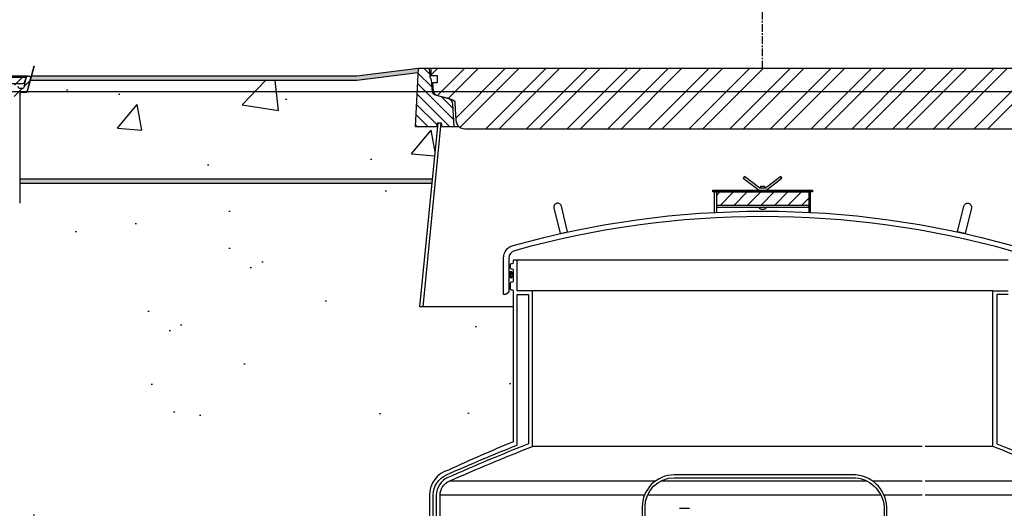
# Model space of a CAD drawing. Extents: x 1081 to 2220, y 0 to 2796.
# Tile 38 of 161: x 1727 to 1792, y 393 to 425. Entities that reach past the tile are written whole.
import ezdxf

# ---------------------------------------------------------------- set-up
doc = ezdxf.new("R2010")
doc.units = 0
doc.header["$MEASUREMENT"] = 0
doc.header["$PDSIZE"] = 1
doc.linetypes.add('CENTER1', pattern=[0.6625, 0.5, -0.075, 0.0125, -0.075])
doc.layers.get('DEFPOINTS').update_dxf_attribs({"linetype": 'CONTINUOUS'})
for name, color, linetype in [('CENTERLINE', 3, 'CENTER1'), ('CONCRETE-HATCH', 2, 'CONTINUOUS'), ('DIM', 3, 'CONTINUOUS'), ('FREEZE-LINES', 8, 'CONTINUOUS'), ('FRP-SUMP', 2, 'CONTINUOUS'), ('PEAGRAVEL-HATCH', 3, 'CONTINUOUS'), ('PROBE', 2, 'CONTINUOUS'), ('SUB-PUMP', 4, 'CONTINUOUS'), ('TANK-MANHOLE-18', 2, 'CONTINUOUS'), ('TANK-MANHOLE-40', 2, 'CONTINUOUS'), ('TANK-MANHOLE-COVER-18', 2, 'CONTINUOUS'), ('TANK-MANHOLE-COVER-40', 2, 'CONTINUOUS'), ('TANK-MANHOLE-COVER-HATCH-18', 7, 'CONTINUOUS'), ('TANK-MANHOLE-COVER-HATCH-40', 252, 'CONTINUOUS'), ('TANK-MANHOLE-HATCH-18', 7, 'CONTINUOUS'), ('TANK-MANHOLE-HATCH-40', 7, 'CONTINUOUS'), ('TANK-SLAB', 6, 'CONTINUOUS')]:
    doc.layers.add(name, color=color, linetype=linetype)
doc.styles.add('SIMPLEX', font='simplex')
doc.dimstyles.new('DIM64', dxfattribs={"dimscale": 64, "dimtxt": 0.09375, "dimasz": 0.09375, "dimexe": 0.0625, "dimexo": 0.0625, "dimgap": 0.046875, "dimtad": 1, "dimdec": 4, "dimzin": 3, "dimdsep": 46, "dimlunit": 4, "dimtxsty": 'SIMPLEX', "dimcen": 0, "dimclrd": 256, "dimclre": 256, "dimclrt": 256, "dimadec": 0, "dimazin": 0, "dimtfac": 1, "dimtdec": 4, "dimtmove": 0, "dimatfit": 3, "dimfxl": 1, "dimfrac": 2, "dimtolj": 1, "dimtzin": 0, "dimarcsym": 0})
pattern_1 = [(45, (16.50624, -564.00736), (-0.35355339, 0.35355339), [])]

# ---------------------------------------------------------------- blocks, each defined once
blk = doc.blocks.new('*D23')
at = {"layer": 'DEFPOINTS', "color": 0, "transparency": 16777216}
for p in [(1389.622, 410.007), (1911.122, 410.007), (1911.122, 136.516)]:
    blk.add_point(p, dxfattribs=at)
at = {"layer": 'DIM', "lineweight": -2, "transparency": 16777216}
for p, q in [((1389.622, 406.007), (1389.622, 132.516)), ((1911.122, 406.007), (1911.122, 132.516)), ((1395.622, 136.516), (1905.122, 136.516))]:
    blk.add_line(p, q, dxfattribs=at)
at = {"layer": 'DIM', "transparency": 16777216}
for points in [[(1395.622, 137.516), (1395.622, 135.516), (1389.622, 136.516)], [(1905.122, 137.516), (1905.122, 135.516), (1911.122, 136.516)]]:
    blk.add_solid(points, dxfattribs=at)
at = {"layer": 'DIM', "transparency": 16777216, "insert": (1650.372, 144.087), "char_height": 6, "attachment_point": 5, "style": 'SIMPLEX'}
blk.add_mtext('\\A1;43\'-5 1/2" (F.V. TANK SLAB)', dxfattribs=at)

msp = doc.modelspace()

# ---------------------------------------------------------------- hatches: boundary and pattern name
at = {"layer": 'CONCRETE-HATCH'}
h = msp.add_hatch(dxfattribs=at)
h.set_pattern_fill('AR-CONC', color=256, scale=2.67, style=0)
h.set_pattern_definition([(50, (1546.02, 414.289), (19.1508, -1.6755), [2.0025, -22.0275]), (355, (1546.02, 414.289), (-3.7047, 20.0835), [1.602, -17.622]), (100.451, (1547.616, 414.149), (15.4462, 18.408), [1.7019, -18.7205]), (46.184, (1546.02, 419.629), (28.4953, -4.4194), [3.0038, -33.0412]), (96.636, (1548.395, 419.26), (24.9555, 26.009), [2.5528, -28.0807]), (351.184, (1546.02, 419.63), (24.9555, 26.009), [2.403, -26.433]), (21, (1548.69, 418.294), (15.9374, -10.7499), [2.0025, -22.0275]), (326, (1548.69, 418.294), (6.4965, 19.3615), [1.602, -17.622]), (71.451, (1550.019, 417.398), (22.434, 8.6116), [1.7019, -18.7205]), (37.5, (1546.0206, 414.2886), (0.32467, 8.88827), [0, -17.4084, 0, -17.889, 0, -17.68875]), (7.5, (1546.021, 414.289), (7.02396, 10.5308), [0, -10.1994, 0, -17.0079, 0, -6.74175]), (327.5, (1540.0665, 414.2886), (14.25306, -0.60222), [0, -6.675, 0, -20.826, 0, -27.6345]), (317.5, (1537.396, 414.289), (15.5711, 2.6728), [0, -8.6775, 0, -13.8306, 0, -19.6245])])
h.paths.add_polyline_path([(1727.48739, 419.87263), (1727.5139, 419.92254), (1727.55873, 419.94932), (1727.94462, 419.94932), (1728.15255, 420.72611), (1749.44124, 420.72611), (1753.40878, 421.22205), (1753.22566, 417.72783), (1754.64192, 417.72783), (1754.68358, 417.96405), (1754.72307, 417.96405), (1754.35899, 414.28861), (1727.48739, 414.28861)])
at = {"layer": 'FRP-SUMP'}
h = msp.add_hatch(dxfattribs=at)
h.set_pattern_fill('ANSI31', scale=5, style=0)
h.set_pattern_definition([(45, (1520.8928, 371.6337), (-0.4419417, 0.4419417), [])])
h.paths.add_polyline_path([(1772.86468, 413.46375), (1778.86468, 413.46375), (1778.86468, 412.58875), (1772.86468, 412.58875)])
h = msp.add_hatch(color=256, dxfattribs=at)
edge = h.paths.add_edge_path()
edge.add_ellipse((1759.47834, 408.06987), major_axis=(0, 0.2), ratio=0.72085956, start_angle=-71.0318319, end_angle=77.3217889, ccw=False)
edge.add_line((1759.61468, 408.13488), (1759.61468, 408.00486))
edge.add_ellipse((1759.47834, 408.06987), major_axis=(0, 0.2), ratio=0.72085956, start_angle=102.6782111, end_angle=251.0318319, ccw=False)
edge.add_line((1759.33768, 408.02597), (1759.33768, 408.11376))
at = {"layer": 'PEAGRAVEL-HATCH'}
h = msp.add_hatch(dxfattribs=at)
h.set_pattern_fill('AR-SAND', color=256, scale=7.5, style=0)
h.set_pattern_definition([(37.5, (1546.412, 405.976), (-0.47245, 14.4512), [0, -11.4, 0, -12.75, 0, -12.1875]), (7.5, (1546.412, 405.976), (13.2733, 21.1661), [0, -6.15, 0, -10.275, 0, -3.9375]), (327.5, (1537.187, 405.976), (23.3561, 0.04244), [0, -3.75, 0, -13.5, 0, -17.625]), (317.5, (1537.187, 405.976), (22.546, 6.5826), [0, -1.875, 0, -8.85, 0, -10.125])])
h.paths.add_polyline_path([(1727.47273, 414.00736), (1754.33113, 414.00736), (1753.53557, 405.97611), (1726.09027, 405.97611), (1727.27307, 407.1589), (1727.15522, 407.27676), (1727.23379, 407.35533), (1726.21238, 408.37674), (1726.13381, 408.29817), (1726.01595, 408.41602), (1726.01595, 408.79076), (1725.73815, 408.79076), (1725.73815, 409.69624), (1727.42557, 409.69624), (1727.47273, 409.69624)])
h = msp.add_hatch(dxfattribs=at)
h.set_pattern_fill('AR-SAND', color=256, scale=7.5, style=0)
h.set_pattern_definition([(37.5, (1546.572, 351.516), (-0.47245, 14.4512), [0, -11.4, 0, -12.75, 0, -12.1875]), (7.5, (1546.572, 351.516), (13.2733, 21.1661), [0, -6.15, 0, -10.275, 0, -3.9375]), (327.5, (1537.347, 351.516), (23.35606, 0.04244), [0, -3.75, 0, -13.5, 0, -17.625]), (317.5, (1537.347, 351.516), (22.546, 6.5826), [0, -1.875, 0, -8.85, 0, -10.125])])
h.paths.add_polyline_path([(1720.37181, 370.42256, 0.33231803), (1723.23778, 374.25844), (1723.23778, 400.55842), (1723.51558, 400.55842), (1723.51558, 404.33631), (1723.23778, 404.33631), (1723.23778, 409.69624), (1724.73815, 409.69624), (1724.73815, 408.79076), (1724.46035, 408.79076), (1724.46035, 405.01287), (1724.73815, 405.01287), (1724.73815, 370.77884, 0.41421356), (1728.73815, 366.77884), (1751.91192, 366.77884), (1751.91192, 366.38165), (1752.09754, 366.38165), (1752.09754, 366.42769), (1752.65442, 366.42769), (1752.65442, 366.38165), (1753.16506, 366.34595), (1753.16506, 365.93306), (1753.28881, 365.93306), (1753.28881, 365.03587), (1753.90756, 365.03587), (1753.90756, 359.01592, -0.41421356), (1754.15756, 358.76592), (1754.15756, 357.76592), (1753.28835, 357.76592), (1753.05183, 357.76592), (1753.78836, 356.45069), (1753.78836, 356.05233, 0.41421356), (1754.03836, 355.80233), (1754.17181, 355.80233), (1754.17181, 351.51592), (1746.37181, 351.51592), (1745.37181, 353.51592), (1740.37181, 353.51592), (1739.37181, 351.51592), (1729.87181, 351.51592), (1728.87181, 353.51592), (1723.87181, 353.51592), (1722.87181, 351.51592), (1721.27101, 351.51592), (1721.27101, 351.86672, -0.41421356), (1720.62181, 352.51592), (1720.37181, 352.51592)])
h = msp.add_hatch(dxfattribs=at)
h.set_pattern_fill('AR-SAND', color=256, scale=7.5, style=0)
h.set_pattern_definition([(37.5, (1541.129, 401.873), (-0.47245, 14.4512), [0, -11.4, 0, -12.75, 0, -12.1875]), (7.5, (1541.13, 401.873), (13.2733, 21.1661), [0, -6.15, 0, -10.275, 0, -3.9375]), (327.5, (1531.904, 401.873), (23.35606, 0.04244), [0, -3.75, 0, -13.5, 0, -17.625]), (317.5, (1531.904, 401.873), (22.546, 6.5826), [0, -1.875, 0, -8.85, 0, -10.125])])
h.paths.add_polyline_path([(1725.73815, 405.01287), (1726.01595, 405.01287), (1726.01595, 405.90179), (1726.09027, 405.97611), (1753.53557, 405.97611), (1753.72405, 405.97611), (1759.61431, 405.97611), (1759.61286, 401.87276), (1725.73815, 401.87276)])
h = msp.add_hatch(dxfattribs=at)
h.set_pattern_fill('AR-SAND', color=256, scale=7.5, style=0)
h.set_pattern_definition([(37.5, (1541.131, 381.764), (-0.47245, 14.4512), [0, -11.4, 0, -12.75, 0, -12.1875]), (7.5, (1541.13, 381.764), (13.2733, 21.1661), [0, -6.15, 0, -10.275, 0, -3.9375]), (327.5, (1531.906, 381.764), (23.35606, 0.04244), [0, -3.75, 0, -13.5, 0, -17.625]), (317.5, (1531.906, 381.764), (22.546, 6.5826), [0, -1.875, 0, -8.85, 0, -10.125])])
h.paths.add_polyline_path([(1725.73815, 401.87276), (1759.61286, 401.87276), (1759.61121, 397.18922, 0.00822165), (1755.40145, 395.34672, 0.33671624), (1754.15756, 393.70905), (1754.15756, 381.7636), (1725.73815, 381.7636)])
at = {"layer": 'TANK-MANHOLE-COVER-HATCH-18', "linetype": 'Continuous'}
h = msp.add_hatch(dxfattribs=at)
h.set_pattern_fill('LINE', color=256, scale=4, angle=45, style=0)
h.set_pattern_definition(pattern_1)
h.paths.add_polyline_path([(1727.8812, 420.91443), (1727.87566, 420.85062), (1727.78374, 420.59877, -0.31505809), (1727.69567, 420.53716), (1726.94358, 420.53716, 0.20068244), (1726.87683, 420.50925), (1726.77729, 420.40834, -0.20068244), (1726.71055, 420.38042), (1726.37074, 420.38042), (1726.03094, 420.38042, -0.20067998), (1725.9642, 420.40834), (1725.86465, 420.50925, 0.20067998), (1725.79791, 420.53716), (1720.07924, 420.53716, 0.38336671), (1719.83065, 420.31372), (1719.73517, 419.42017, -0.38336671), (1719.5798, 419.28052), (1719.55298, 419.28052, -0.38336671), (1719.39761, 419.42017), (1719.30217, 420.31337, 0.38376912), (1719.05319, 420.53716), (1717.19043, 420.53716, 0.38581775), (1716.93988, 420.31159), (1716.84607, 419.42042, -0.38381878), (1716.69068, 419.28052), (1716.66241, 419.28052, -0.38381878), (1716.50702, 419.42042), (1716.41303, 420.31333, 0.38381878), (1716.1644, 420.53716), (1710.44433, 420.53716, 0.20067998), (1710.37759, 420.50925), (1710.27804, 420.40834, -0.20067998), (1710.2113, 420.38042), (1709.8715, 420.38042), (1709.53169, 420.38042, -0.20068244), (1709.46495, 420.40834), (1709.36541, 420.50925, 0.20068244), (1709.29867, 420.53716), (1708.54796, 420.53716, -0.31505687), (1708.45989, 420.59877), (1708.36797, 420.85062), (1708.36242, 420.91443), (1718.12112, 420.91443)])
at = {"layer": 'TANK-MANHOLE-COVER-HATCH-40'}
h = msp.add_hatch(dxfattribs=at)
h.set_pattern_fill('ANSI32', color=256, scale=5, style=0)
h.set_pattern_definition([(45, (1503.2648, 417.5802), (-1.325825, 1.325825), []), (45, (1504.1487, 417.5802), (-1.325825, 1.325825), [])])
edge = h.paths.add_edge_path()
edge.add_line((1756.46941, 417.58019), (1795.25995, 417.58019))
edge.add_arc((1795.25995, 418.17074), 0.59055, 270, 357.0001562)
edge.add_line((1795.84969, 418.13984), (1795.90887, 419.26904))
edge.add_arc((1796.14476, 419.25668), 0.23622, 465, 537.0001562, ccw=False)
edge.add_line((1796.08362, 419.48485), (1797.03624, 419.7401))
edge.add_arc((1796.93434, 420.12039), 0.3937, 285, 353.6889707)
edge.add_line((1797.32566, 420.07711), (1797.38043, 420.57232))
edge.add_line((1797.38043, 420.57232), (1797.06547, 420.57232))
edge.add_line((1797.06547, 420.57232), (1797.06547, 421.04476))
edge.add_line((1797.06547, 421.04476), (1797.47885, 421.04476))
edge.add_line((1797.47885, 421.04476), (1797.47885, 421.41877))
edge.add_line((1797.47885, 421.41877), (1797.42771, 421.50736))
edge.add_line((1797.42771, 421.50736), (1754.30165, 421.50736))
edge.add_line((1754.30165, 421.50736), (1754.25051, 421.41877))
edge.add_line((1754.25051, 421.41877), (1754.25051, 421.04476))
edge.add_line((1754.25051, 421.04476), (1754.66389, 421.04476))
edge.add_line((1754.66389, 421.04476), (1754.66389, 420.57232))
edge.add_line((1754.66389, 420.57232), (1754.34893, 420.57232))
edge.add_line((1754.34893, 420.57232), (1754.4037, 420.07711))
edge.add_arc((1754.79501, 420.12039), 0.3937, 186.3110293, 255)
edge.add_line((1754.69312, 419.7401), (1755.64573, 419.48485))
edge.add_arc((1755.5846, 419.25668), 0.23622, 362.9998438, 435, ccw=False)
edge.add_line((1755.82049, 419.26904), (1755.87967, 418.13984))
edge.add_arc((1756.46941, 418.17074), 0.59055, 182.9998438, 270)
at = {"layer": 'TANK-MANHOLE-HATCH-18', "linetype": 'Continuous'}
h = msp.add_hatch(dxfattribs=at)
h.set_pattern_fill('LINE', color=256, scale=4, angle=45, style=0)
h.set_pattern_definition(pattern_1)
h.paths.add_polyline_path([(1727.34997, 419.72568), (1727.31531, 419.33747, -0.45806569), (1727.23842, 419.28226, -0.46914088), (1727.16137, 419.33974), (1727.14743, 419.60455, 0.39889443), (1727.0226, 419.72298), (1726.09472, 419.72298, -0.39805028), (1725.90751, 419.90008), (1725.89639, 420.10025), (1727.12251, 420.10025), (1727.14194, 420.47787, -0.39923087), (1727.20436, 420.53716), (1727.28338, 420.53716, -0.39953151), (1727.3458, 420.47781), (1727.35195, 420.35585, 0.39953151), (1727.4924, 420.22231), (1727.67067, 420.22231, 0.34858266), (1727.76197, 420.29476), (1727.91154, 420.93605, -0.34699278), (1728.00192, 421.00736), (1728.18501, 421.00736), (1727.96717, 420.06802, -0.34818324), (1727.8454, 419.97125), (1727.56497, 419.97125, 0.40020821), (1727.47062, 419.88201), (1727.4651, 419.78262), (1727.41222, 419.78262, 0.38836603)])
at = {"layer": 'TANK-MANHOLE-HATCH-40', "linetype": 'Continuous'}
h = msp.add_hatch(dxfattribs=at)
h.set_pattern_fill('LINE', color=256, scale=4, angle=135, style=0)
h.set_pattern_definition([(135, (1e-11, -564.00736), (-0.35355339, -0.35355339), [])])
h.paths.add_polyline_path([(1753.42373, 421.50736), (1754.07912, 421.50736, -0.36397023), (1754.15666, 421.44229), (1754.21114, 421.13334), (1754.21114, 420.91539), (1754.28988, 420.77901), (1754.35947, 419.98356, 0.31529879), (1754.53365, 419.77598), (1755.39978, 419.5439, -0.3249197), (1755.69104, 419.18422), (1755.76737, 417.72783), (1754.96145, 417.72783), (1754.9198, 417.96405), (1754.70744, 417.96405), (1754.68358, 417.96405), (1754.64192, 417.72783), (1753.22566, 417.72783)])
at = {"layer": 'TANK-SLAB'}
for points in [[(1728.19125, 421.00736), (1749.42373, 421.00736), (1753.42373, 421.50736), (1753.40878, 421.22205), (1749.44124, 420.72611), (1728.12603, 420.72611)], [(1727.47273, 414.28861), (1754.35899, 414.28861), (1754.33113, 414.00736), (1727.47273, 414.00736)]]:
    msp.add_hatch(color=256, dxfattribs=at).paths.add_polyline_path(points)

# ---------------------------------------------------------------- linework, layer by layer
at = {"layer": 'CENTERLINE'}
msp.add_line((1775.86468, 421.50736), (1775.86468, 465.14738), dxfattribs=at)
at = {"layer": 'DEFPOINTS'}
for points in [[(1728.39747, 421.66444), (1727.93838, 419.94932), (1727.55249, 419.94932), (1727.50766, 419.92254), (1727.48115, 419.87263), (1727.48115, 412.74358)], [(1728.39747, 421.66444), (1727.93838, 419.94932), (1727.55249, 419.94932), (1727.50766, 419.92254), (1727.48115, 419.87263), (1727.48115, 412.74358)], [(1728.40372, 421.66444), (1727.94462, 419.94932), (1727.55873, 419.94932), (1727.5139, 419.92254), (1727.48739, 419.87263), (1727.48739, 412.74358)]]:
    msp.add_lwpolyline(points, dxfattribs=at)
at = {"layer": 'FREEZE-LINES', "linetype": 'Continuous'}
msp.add_line((1080.74363, 420.00736), (2124.74363, 420.00736), dxfattribs=at)
at = {"layer": 'FRP-SUMP'}
for p, q in [((1774.67718, 414.46375), (1774.67718, 414.46375)), ((1772.73968, 413.46375), (1778.98968, 413.46375))]:
    msp.add_line(p, q, dxfattribs=at)
at = {"layer": 'FRP-SUMP', "color": 7, "linetype": 'Continuous'}
for p, q in [((1791.86468, 409.02425), (1759.86468, 409.02425)), ((1790.86468, 407.02425), (1760.86468, 407.02425)), ((1786.26121, 396.88374), (1760.86468, 396.88374)), ((1790.86468, 396.88374), (1786.44871, 396.88374)), ((1768.86621, 394.62337), (1755.45256, 394.62337)), ((1782.66941, 394.62337), (1769.21657, 394.62337)), ((1786.26121, 394.62337), (1783.02956, 394.62337)), ((1796.2768, 394.62337), (1786.44871, 394.62337)), ((1768.16417, 393.70905), (1754.85756, 393.70905)), ((1783.56762, 393.70905), (1768.36731, 393.70905)), ((1786.26121, 393.70905), (1783.77412, 393.70905)), ((1796.8718, 393.70905), (1786.44871, 393.70905))]:
    msp.add_line(p, q, dxfattribs=at)
at = {"layer": 'FRP-SUMP'}
for points in [[(1776.08453, 413.58875), (1777.12383, 414.36822), (1777.05218, 414.46375), (1777.05218, 414.46375), (1776.05218, 413.71375), (1775.67718, 413.71375), (1774.67718, 414.46375), (1774.60553, 414.36822), (1775.64482, 413.58875)], [(1775.73968, 413.71375), (1775.73968, 413.83875), (1775.98968, 413.83875), (1775.98968, 413.71375)], [(1779.11468, 413.46375), (1772.61468, 413.46375), (1772.61468, 413.58875), (1779.11468, 413.58875)], [(1772.86468, 412.46375), (1778.86468, 412.46375), (1778.86468, 412.58875), (1772.86468, 412.58875)]]:
    msp.add_lwpolyline(points, close=True, dxfattribs=at)
for points in [[(1772.73968, 412.13254), (1772.73968, 413.46375), (1772.86468, 413.46375), (1772.86468, 412.13891)], [(1778.98968, 412.13254), (1778.98968, 413.46375), (1778.86468, 413.46375), (1778.86468, 412.13891)]]:
    msp.add_lwpolyline(points, dxfattribs=at)
for points in [[(1762.67252, 410.74961), (1763.16088, 410.85723), (1762.7568, 412.54504, 0.41421356), (1762.45549, 412.73002), (1762.45549, 412.73002, 0.41421356), (1762.27052, 412.42872)], [(1789.05684, 410.74961), (1788.56848, 410.85723), (1788.97256, 412.54504, -0.41421356), (1789.27386, 412.73002), (1789.27386, 412.73002, -0.41421356), (1789.45884, 412.42872)], [(1759.70258, 409.63881, 0.33616492), (1759.33768, 409.15741), (1759.33768, 406.94375), (1759.14617, 406.78306), (1758.98755, 406.78306), (1758.98768, 406.94375), (1758.98768, 409.15741, -0.33616492), (1759.608, 409.97579, -0.13766443), (1792.12136, 409.97579, -0.33616492), (1792.74168, 409.15741), (1792.74168, 406.94375), (1792.74181, 406.78306), (1792.58319, 406.78306), (1792.39168, 406.94375), (1792.39168, 409.15741, 0.33616492), (1792.02678, 409.63881, 0.13766443)]]:
    msp.add_lwpolyline(points, format="xyb", close=True, dxfattribs=at)
for points in [[(1754.85756, 380.0136), (1754.85756, 393.70905, -0.29672907), (1755.45256, 394.62337, -0.01067744), (1760.86468, 396.88374), (1760.86468, 407.02425), (1759.86468, 407.02425), (1759.86468, 409.02425), (1759.61468, 409.02425), (1759.61468, 408.84738, -0.41421356), (1759.55468, 408.78738), (1759.48468, 408.78738, 0.41421356), (1759.42468, 408.72738), (1759.42468, 408.52175, 0.41421356), (1759.48718, 408.45925), (1759.54968, 408.45925, -0.38676832), (1759.61468, 408.39675), (1759.61468, 407.64675, -0.38676832), (1759.54968, 407.58425), (1759.48718, 407.58425, 0.41421356), (1759.42468, 407.52175), (1759.42468, 407.14675, 0.41421356), (1759.48718, 407.08425), (1759.55468, 407.08425, -0.41421356), (1759.61468, 407.02425), (1759.61121, 397.18922, 0.00822165), (1755.40145, 395.34672, 0.33671624), (1754.15756, 393.70905), (1754.15756, 380.0136)], [(1754.40756, 380.0136), (1754.40756, 393.70905, -0.29672907), (1755.2703, 395.03481, -0.0090466), (1759.86468, 396.97127), (1759.86468, 406.77425), (1760.61468, 406.77425), (1760.61468, 397.05403, 0.01036772), (1755.3513, 394.85195, 0.29672907), (1754.60756, 393.70905), (1754.60756, 380.0136)], [(1796.2768, 394.62337, 0.01067744), (1790.86468, 396.88374), (1790.86468, 407.02425), (1791.86468, 407.02425)], [(1791.86468, 406.77425), (1791.11468, 406.77425), (1791.11468, 397.05403, -0.01036772), (1796.37805, 394.85195, -0.29672907)]]:
    msp.add_lwpolyline(points, format="xyb", dxfattribs=at)
msp.add_arc((1775.86468, 412.65125), 0.3125, 216.8698976, 323.1301024, dxfattribs=at)
at = {"layer": 'FRP-SUMP', "extrusion": (0, 0, -1)}
msp.add_ellipse((1759.47834, 408.06987), major_axis=(0, 0.2), ratio=0.72085956, dxfattribs=at)
at = {"layer": 'PROBE'}
msp.add_lwpolyline([(1783.95843, 388.82794), (1783.95843, 392.94035, 0.40047434), (1781.72332, 395.0341), (1770.1117, 395.0341, 0.41421356), (1768.01795, 392.94035), (1768.01795, 391.59846), (1768.20545, 391.59846), (1768.20545, 392.94035, -0.41421356), (1770.1117, 394.8466), (1781.72332, 394.8466, -0.39914995), (1783.77093, 392.94035), (1783.77093, 388.82794)], format="xyb", close=True, dxfattribs=at)
at = {"layer": 'SUB-PUMP', "color": 2, "linetype": 'Continuous'}
msp.add_line((1770.44562, 392.85365), (1771.09514, 392.85365), dxfattribs=at)
at = {"layer": 'TANK-MANHOLE-18', "color": 7, "linetype": 'Continuous'}
msp.add_line((1727.98944, 421.00736), (1708.24171, 421.00736), dxfattribs=at)
at = {"layer": 'TANK-MANHOLE-18', "linetype": 'Continuous'}
msp.add_lwpolyline([(1727.35195, 420.35585, 0.39953151), (1727.4924, 420.22231), (1727.67067, 420.22231, 0.34858266), (1727.76197, 420.29476), (1727.91131, 420.93502, -0.35017412), (1728.00192, 421.00736), (1728.18501, 421.00736), (1727.96725, 420.06835, -0.3489397), (1727.8454, 419.97125), (1727.56497, 419.97125, 0.39805274), (1727.47066, 419.8827), (1727.4651, 419.78262)], format="xyb", dxfattribs=at)
at = {"layer": 'TANK-MANHOLE-40', "color": 7}
for p, q in [((1797.65024, 421.50736), (1754.07912, 421.50736)), ((1755.76737, 417.72783), (1756.0788, 417.72783))]:
    msp.add_line(p, q, dxfattribs=at)
at = {"layer": 'TANK-MANHOLE-40', "color": 7, "linetype": 'Continuous'}
msp.add_line((1759.61431, 405.97611), (1753.72405, 405.97611), dxfattribs=at)
at = {"layer": 'TANK-MANHOLE-40', "linetype": 'Continuous'}
msp.add_lwpolyline([(1754.9198, 417.96405), (1754.96145, 417.72783), (1755.76737, 417.72783), (1755.69104, 419.18422, 0.3249197), (1755.39978, 419.5439), (1754.53365, 419.77598, -0.31529879), (1754.35947, 419.98356), (1754.28988, 420.77901), (1754.21114, 420.91539), (1754.21114, 421.13334), (1754.15666, 421.44229, 0.36397023), (1754.07912, 421.50736), (1753.42373, 421.50736), (1753.22566, 417.72783), (1754.64192, 417.72783), (1754.68358, 417.96405)], format="xyb", close=True, dxfattribs=at)
msp.add_lwpolyline([(1754.91155, 417.96405), (1753.72405, 405.97611), (1753.53557, 405.97611), (1754.72307, 417.96405)], close=True, dxfattribs=at)
at = {"layer": 'TANK-MANHOLE-COVER-18', "linetype": 'Continuous'}
msp.add_lwpolyline([(1726.94358, 420.53716), (1727.69567, 420.53716, 0.31505809), (1727.78374, 420.59877), (1727.87566, 420.85062), (1727.8812, 420.91443), (1718.12112, 420.91443)], format="xyb", dxfattribs=at)
at = {"layer": 'TANK-MANHOLE-COVER-40', "linetype": 'Continuous'}
msp.add_lwpolyline([(1756.46941, 417.58019), (1795.25995, 417.58019, 0.39896034), (1795.84969, 418.13984), (1795.90887, 419.26904, -0.32492045), (1796.08362, 419.48485), (1797.03624, 419.7401, 0.30902091), (1797.32566, 420.07711), (1797.38043, 420.57232), (1797.06547, 420.57232), (1797.06547, 421.04476), (1797.47885, 421.04476), (1797.47885, 421.41877), (1797.42771, 421.50736), (1754.30165, 421.50736), (1754.25051, 421.41877), (1754.25051, 421.04476), (1754.66389, 421.04476), (1754.66389, 420.57232), (1754.34893, 420.57232), (1754.4037, 420.07711, 0.30902091), (1754.69312, 419.7401), (1755.64573, 419.48485, -0.32492045), (1755.82049, 419.26904), (1755.87967, 418.13984, 0.39896034)], format="xyb", close=True, dxfattribs=at)
at = {"layer": 'TANK-SLAB'}
for p, q in [((1754.35899, 414.28861), (1727.47273, 414.28861)), ((1754.33113, 414.00736), (1727.47273, 414.00736))]:
    msp.add_line(p, q, dxfattribs=at)
for points in [[(1753.42373, 421.50736), (1749.42373, 421.00736), (1728.19125, 421.00736)], [(1753.40878, 421.22205), (1749.44124, 420.72611), (1728.12603, 420.72611)]]:
    msp.add_lwpolyline(points, dxfattribs=at)

# ---------------------------------------------------------------- dimensions: what is measured, and where the dimension line sits
at = {"layer": 'DIM'}
dim = msp.add_linear_dim(base=(1911.12181, 136.51592), p1=(1389.62181, 410.00736), p2=(1911.12181, 410.00736), angle=0, text='<> (F.V. TANK SLAB)', dimstyle='DIM64', dxfattribs=at)
dim.commit()
dim.dimension.update_dxf_attribs({"geometry": '*D23', "text_midpoint": (1650.37181, 144.08735)})

doc.saveas('drawing.dxf')
